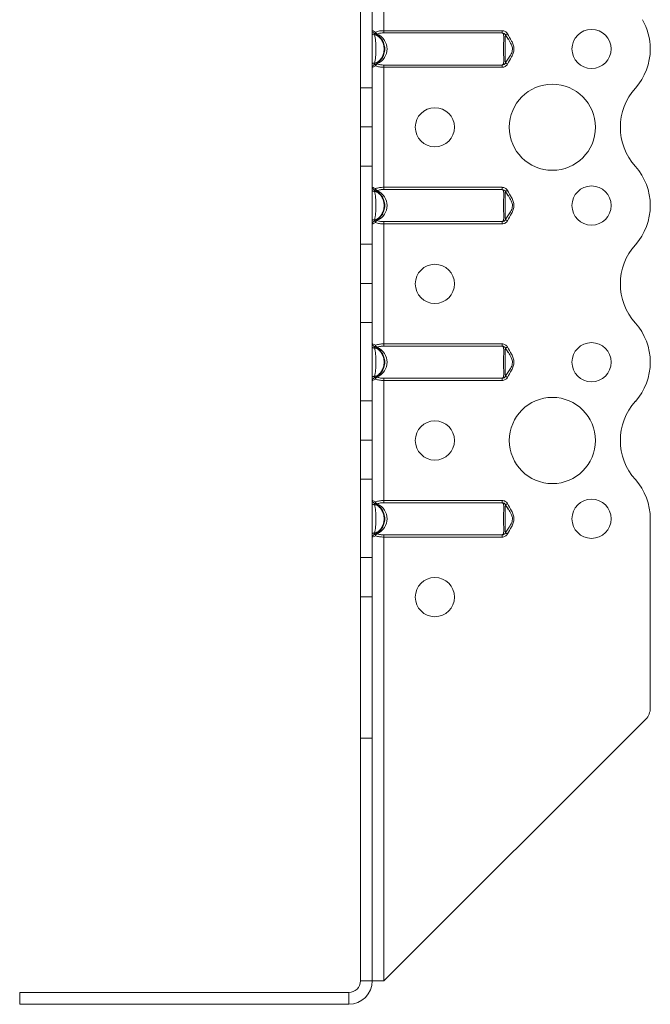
# Model space of a CAD drawing. Header units: millimetres. Extents: x 0 to 210, y 0 to 297.
# Tile 7 of 9: x 57 to 97, y 179 to 242. Entities that reach past the tile are written whole.
import ezdxf

# ---------------------------------------------------------------- set-up
doc = ezdxf.new("R2010")
doc.units = ezdxf.units.MM

msp = doc.modelspace()

# ---------------------------------------------------------------- linework, layer by layer
at = {"color": 7, "linetype": 'Continuous', "lineweight": 15}
for p, q in [((79.8, 241.62), (79.8, 249.204)), ((78.3, 237.979), (78.3, 242.979)), ((79.05, 237.979), (79.05, 242.979)), ((79.8, 241.48), (79.8, 241.62)), ((79.8, 241.62), (87.343, 241.62)), ((87.343, 241.48), (79.8, 241.48)), ((87.343, 241.48), (87.343, 241.62)), ((87.719, 241.076), (87.552, 241.355)), ((87.552, 239.552), (87.649, 239.715)), ((79.8, 239.428), (87.343, 239.428)), ((79.8, 239.288), (79.8, 239.428)), ((79.8, 231.62), (79.8, 239.288)), ((87.343, 239.288), (79.8, 239.288)), ((87.343, 239.288), (87.343, 239.428)), ((78.3, 237.979), (79.05, 237.979)), ((78.3, 235.479), (78.3, 237.979)), ((79.05, 237.979), (79.05, 235.479)), ((79.05, 235.479), (78.3, 235.479)), ((78.3, 235.478), (78.3, 235.479)), ((78.3, 235.478), (79.05, 235.478)), ((78.3, 232.979), (78.3, 235.478)), ((79.05, 235.478), (79.05, 235.479)), ((79.05, 235.478), (79.05, 232.979)), ((79.05, 232.979), (78.3, 232.979)), ((78.3, 227.979), (78.3, 232.979)), ((79.05, 227.979), (79.05, 232.979)), ((79.8, 231.48), (79.8, 231.62)), ((79.8, 231.62), (87.343, 231.62)), ((87.343, 231.48), (79.8, 231.48)), ((87.343, 231.48), (87.343, 231.62)), ((87.719, 231.076), (87.552, 231.355)), ((96.8, 230.455), (96.8, 230.454)), ((87.552, 229.552), (87.649, 229.715)), ((79.8, 229.428), (87.343, 229.428)), ((79.8, 229.288), (79.8, 229.428)), ((79.8, 221.62), (79.8, 229.288)), ((87.343, 229.288), (79.8, 229.288)), ((87.343, 229.288), (87.343, 229.428)), ((78.3, 227.979), (79.05, 227.979)), ((78.3, 225.479), (78.3, 227.979)), ((79.05, 227.979), (79.05, 225.479)), ((79.05, 225.479), (78.3, 225.479)), ((78.3, 225.478), (78.3, 225.479)), ((78.3, 225.478), (79.05, 225.478)), ((78.3, 222.979), (78.3, 225.478)), ((79.05, 225.478), (79.05, 225.479)), ((79.05, 225.478), (79.05, 222.979)), ((79.05, 222.979), (78.3, 222.979)), ((78.3, 217.979), (78.3, 222.979)), ((79.05, 217.979), (79.05, 222.979)), ((79.8, 221.48), (79.8, 221.62)), ((79.8, 221.62), (87.343, 221.62)), ((87.343, 221.48), (79.8, 221.48)), ((87.343, 221.48), (87.343, 221.62)), ((87.719, 221.076), (87.552, 221.355)), ((96.8, 220.454), (96.8, 220.453)), ((79.8, 219.428), (87.343, 219.428)), ((79.8, 219.288), (79.8, 219.428)), ((87.343, 219.288), (87.343, 219.428)), ((87.552, 219.552), (87.649, 219.715)), ((79.8, 211.62), (79.8, 219.288)), ((87.343, 219.288), (79.8, 219.288)), ((78.3, 217.979), (79.05, 217.979)), ((78.3, 215.479), (78.3, 217.979)), ((79.05, 217.979), (79.05, 215.479)), ((79.05, 215.479), (78.3, 215.479)), ((78.3, 215.478), (78.3, 215.479)), ((78.3, 215.478), (79.05, 215.478)), ((78.3, 212.979), (78.3, 215.478)), ((79.05, 215.478), (79.05, 215.479)), ((79.05, 215.478), (79.05, 212.979)), ((79.05, 212.979), (78.3, 212.979)), ((78.3, 207.978), (78.3, 212.979)), ((79.05, 207.978), (79.05, 212.979)), ((79.8, 211.48), (79.8, 211.62)), ((79.8, 211.62), (87.343, 211.62)), ((87.343, 211.48), (79.8, 211.48)), ((87.343, 211.48), (87.343, 211.62)), ((87.719, 211.076), (87.552, 211.355)), ((96.8, 210.455), (96.8, 198.368)), ((79.8, 209.428), (87.343, 209.428)), ((79.8, 209.288), (79.8, 209.428)), ((87.343, 209.288), (87.343, 209.428)), ((87.552, 209.552), (87.649, 209.715)), ((79.8, 180.954), (79.8, 209.288)), ((87.343, 209.288), (79.8, 209.288)), ((78.3, 207.978), (79.05, 207.978)), ((78.3, 205.48), (78.3, 207.978)), ((79.05, 207.978), (79.05, 205.48)), ((79.05, 205.48), (78.3, 205.48)), ((78.3, 196.454), (78.3, 205.48)), ((79.05, 196.454), (79.05, 205.48)), ((79.8, 180.954), (96.507, 197.661)), ((78.3, 196.454), (79.05, 196.454)), ((78.3, 180.954), (78.3, 196.454)), ((79.05, 180.954), (79.05, 196.454)), ((78.3, 180.954), (79.05, 180.954)), ((79.05, 180.954), (79.8, 180.954)), ((56.55, 180.204), (77.55, 180.204)), ((56.55, 180.204), (56.55, 179.454)), ((77.55, 180.204), (77.55, 179.454)), ((56.55, 179.454), (77.55, 179.454))]:
    msp.add_line(p, q, dxfattribs=at)
at = {"color": 7, "linetype": 'Continuous', "lineweight": 15, "flags": 128}
for points in [[(79.203, 241.355), (79.173, 241.356), (79.145, 241.36), (79.118, 241.366), (79.095, 241.375), (79.076, 241.385), (79.061, 241.397), (79.053, 241.41), (79.05, 241.424)], [(87.552, 241.355), (87.554, 241.356), (87.561, 241.36), (87.573, 241.366), (87.59, 241.375), (87.61, 241.385), (87.633, 241.397), (87.659, 241.41), (87.685, 241.424)], [(79.05, 239.484), (79.053, 239.497), (79.061, 239.51), (79.076, 239.522), (79.095, 239.533), (79.118, 239.541), (79.145, 239.547), (79.173, 239.551), (79.203, 239.552)], [(87.685, 239.484), (87.659, 239.497), (87.633, 239.51), (87.61, 239.522), (87.59, 239.533), (87.573, 239.541), (87.561, 239.547), (87.554, 239.551), (87.552, 239.552)], [(79.203, 231.355), (79.173, 231.356), (79.145, 231.36), (79.118, 231.366), (79.095, 231.375), (79.076, 231.385), (79.061, 231.397), (79.053, 231.41), (79.05, 231.424)], [(87.552, 231.355), (87.554, 231.356), (87.561, 231.36), (87.573, 231.366), (87.59, 231.375), (87.61, 231.385), (87.633, 231.397), (87.659, 231.41), (87.685, 231.424)], [(79.05, 229.484), (79.053, 229.497), (79.061, 229.51), (79.076, 229.522), (79.095, 229.533), (79.118, 229.541), (79.145, 229.547), (79.173, 229.551), (79.203, 229.552)], [(87.685, 229.484), (87.659, 229.497), (87.633, 229.51), (87.61, 229.522), (87.59, 229.533), (87.573, 229.541), (87.561, 229.547), (87.554, 229.551), (87.552, 229.552)], [(79.203, 221.355), (79.173, 221.356), (79.145, 221.36), (79.118, 221.366), (79.095, 221.375), (79.076, 221.385), (79.061, 221.397), (79.053, 221.41), (79.05, 221.424)], [(87.552, 221.355), (87.554, 221.356), (87.561, 221.36), (87.573, 221.366), (87.59, 221.375), (87.61, 221.385), (87.633, 221.397), (87.659, 221.41), (87.685, 221.424)], [(79.05, 219.484), (79.053, 219.497), (79.061, 219.51), (79.076, 219.522), (79.095, 219.533), (79.118, 219.541), (79.145, 219.547), (79.173, 219.551), (79.203, 219.552)], [(87.685, 219.484), (87.659, 219.497), (87.633, 219.51), (87.61, 219.522), (87.59, 219.533), (87.573, 219.541), (87.561, 219.547), (87.554, 219.551), (87.552, 219.552)], [(79.203, 211.355), (79.173, 211.356), (79.145, 211.36), (79.118, 211.366), (79.095, 211.375), (79.076, 211.385), (79.061, 211.397), (79.053, 211.41), (79.05, 211.424)], [(87.552, 211.355), (87.554, 211.356), (87.561, 211.36), (87.573, 211.366), (87.59, 211.375), (87.61, 211.385), (87.633, 211.397), (87.659, 211.41), (87.685, 211.424)], [(79.05, 209.484), (79.053, 209.497), (79.061, 209.51), (79.076, 209.522), (79.095, 209.533), (79.118, 209.541), (79.145, 209.547), (79.173, 209.551), (79.203, 209.552)], [(87.685, 209.484), (87.659, 209.497), (87.633, 209.51), (87.61, 209.522), (87.59, 209.533), (87.573, 209.541), (87.561, 209.547), (87.554, 209.551), (87.552, 209.552)]]:
    msp.add_lwpolyline(points, dxfattribs=at)
at = {"color": 7, "linetype": 'Continuous', "lineweight": 15}
for centre, radius in [((93.05, 240.454), 1.25), ((90.55, 235.454), 2.75), ((83.05, 235.454), 1.25), ((93.05, 230.454), 1.25), ((83.05, 225.454), 1.25), ((93.05, 220.454), 1.25), ((90.55, 215.454), 2.75), ((83.05, 215.454), 1.25), ((93.05, 210.454), 1.25), ((83.05, 205.454), 1.25)]:
    msp.add_circle(centre, radius, dxfattribs=at)
for centre, radius, start, end in [((93.05, 240.451), 3.75, 0.04091, 29.92644), ((79.2, 241.62), 0.15, 180, 248.8998), ((79.37, 241.491), 0.11, 156.18594, 230.64876), ((79.468, 241.59), 0.206, 195.17264, 243.31074), ((79.338, 241.48), 0.0829, 243.08168, 296.91832), ((93.05, 240.454), 3.75, 318.18774, 0), ((79.2, 239.288), 0.15, 111.1002, 180), ((79.37, 239.416), 0.11, 129.35051, 203.81405), ((79.468, 239.318), 0.206, 116.68867, 164.82634), ((79.338, 239.428), 0.0829, 63.06876, 116.93124), ((98.64, 235.454), 3.75, 138.18774, 221.81956), ((93.052, 230.455), 3.748, 0, 41.81956), ((79.2, 231.62), 0.15, 180, 248.8998), ((79.37, 231.491), 0.11, 156.18595, 230.64949), ((79.468, 231.59), 0.206, 195.17366, 243.31133), ((79.338, 231.48), 0.0829, 243.06876, 296.93124), ((93.05, 230.454), 3.75, 318.18774, 0), ((79.37, 229.416), 0.11, 129.35124, 203.81406), ((79.468, 229.318), 0.206, 116.68926, 164.82736), ((79.338, 229.428), 0.0829, 63.07811, 116.92189), ((79.2, 229.288), 0.15, 111.1002, 180), ((98.64, 225.454), 3.75, 138.18774, 221.81226), ((93.05, 220.454), 3.75, 0, 41.81226), ((79.2, 221.62), 0.15, 180, 248.8998), ((79.37, 221.491), 0.11, 156.18595, 230.64949), ((79.468, 221.59), 0.206, 195.17366, 243.31133), ((79.338, 221.48), 0.0829, 243.07811, 296.92189), ((93.052, 220.453), 3.748, 318.18044, 0), ((79.2, 219.288), 0.15, 111.1002, 180), ((79.37, 219.416), 0.11, 129.35051, 203.81405), ((79.468, 219.318), 0.206, 116.68867, 164.82634), ((79.338, 219.428), 0.0829, 63.06876, 116.93124), ((98.64, 215.454), 3.75, 138.18044, 221.81956), ((93.052, 210.455), 3.748, 0, 41.81956), ((79.2, 211.62), 0.15, 180, 248.8998), ((79.37, 211.491), 0.11, 156.18595, 230.64949), ((79.468, 211.59), 0.206, 195.17366, 243.31133), ((79.338, 211.48), 0.0829, 243.06876, 296.93124), ((79.2, 209.288), 0.15, 111.1002, 180), ((79.37, 209.416), 0.11, 129.35051, 203.81405), ((79.468, 209.318), 0.206, 116.68867, 164.82634), ((79.338, 209.428), 0.0829, 63.07344, 116.92656), ((95.8, 198.368), 1, 315, 360), ((77.55, 180.954), 1.5, 270, 360), ((77.55, 180.954), 0.75, 270, 360)]:
    msp.add_arc(centre, radius, start, end, dxfattribs=at)
for centre in [(78.75, 240.454), (78.75, 230.454), (78.75, 220.454), (78.75, 210.454)]:
    msp.add_ellipse(centre, major_axis=(1.25, 0), ratio=0.88, start_param=5.236668, end_param=7.329703, dxfattribs=at)
for points, knots in [([(79.05, 241.62), (79.05, 241.62), (79.055, 241.618), (79.074, 241.612), (79.089, 241.607), (79.146, 241.588), (79.202, 241.567), (79.269, 241.536)], [0, 0, 0, 0, 0.25, 0.25, 0.5, 0.5, 1, 1, 1, 1]), ([(79.203, 241.355), (79.195, 241.393), (79.19, 241.423), (79.171, 241.463), (79.157, 241.475), (79.146, 241.48)], [0, 0, 0, 0, 0.5, 0.5, 1, 1, 1, 1]), ([(79.146, 241.48), (79.168, 241.471), (79.19, 241.462), (79.235, 241.441), (79.258, 241.43), (79.33, 241.39), (79.378, 241.358), (79.511, 241.256), (79.588, 241.175), (79.717, 240.99), (79.765, 240.89), (79.833, 240.676), (79.85, 240.565), (79.849, 240.397), (79.845, 240.34), (79.828, 240.23), (79.815, 240.176), (79.765, 240.017), (79.715, 239.915), (79.619, 239.777), (79.583, 239.733), (79.505, 239.653), (79.464, 239.615), (79.375, 239.547), (79.328, 239.516), (79.255, 239.477), (79.233, 239.465), (79.189, 239.445), (79.168, 239.436), (79.146, 239.428)], [0, 0, 0, 0, 0.03125, 0.03125, 0.0625, 0.0625, 0.125, 0.125, 0.25, 0.25, 0.375, 0.375, 0.5, 0.5, 0.5625, 0.5625, 0.625, 0.625, 0.75, 0.75, 0.8125, 0.8125, 0.875, 0.875, 0.9375, 0.9375, 0.96875, 0.96875, 1, 1, 1, 1]), ([(79.269, 241.536), (79.337, 241.567), (79.419, 241.588), (79.555, 241.607), (79.603, 241.612), (79.7, 241.618), (79.749, 241.62), (79.8, 241.62)], [0, 0, 0, 0, 0.5, 0.5, 0.75, 0.75, 1, 1, 1, 1]), ([(79.8, 241.48), (79.721, 241.48), (79.643, 241.475), (79.498, 241.452), (79.431, 241.434), (79.375, 241.406)], [0, 0, 0, 0, 0.5, 0.5, 1, 1, 1, 1]), ([(87.685, 241.424), (87.653, 241.486), (87.602, 241.536), (87.482, 241.602), (87.412, 241.62), (87.343, 241.62)], [0, 0, 0, 0, 0.5, 0.5, 1, 1, 1, 1]), ([(87.343, 239.428), (87.357, 239.436), (87.373, 239.446), (87.401, 239.466), (87.413, 239.478), (87.431, 239.518), (87.435, 239.549), (87.444, 239.651), (87.444, 239.733), (87.442, 239.916), (87.44, 240.018), (87.436, 240.232), (87.435, 240.343), (87.435, 240.568), (87.436, 240.678), (87.44, 240.892), (87.442, 240.992), (87.443, 241.13), (87.443, 241.173), (87.442, 241.254), (87.441, 241.291), (87.435, 241.359), (87.431, 241.39), (87.413, 241.43), (87.401, 241.441), (87.373, 241.462), (87.357, 241.471), (87.343, 241.48)], [0, 0, 0, 0, 0.03125, 0.03125, 0.0625, 0.0625, 0.125, 0.125, 0.25, 0.25, 0.375, 0.375, 0.5, 0.5, 0.625, 0.625, 0.75, 0.75, 0.8125, 0.8125, 0.875, 0.875, 0.9375, 0.9375, 0.96875, 0.96875, 1, 1, 1, 1]), ([(87.343, 241.48), (87.384, 241.475), (87.424, 241.463), (87.499, 241.424), (87.532, 241.394), (87.552, 241.355)], [0, 0, 0, 0, 0.5, 0.5, 1, 1, 1, 1]), ([(87.685, 241.424), (87.766, 241.266), (87.862, 241.116), (87.984, 240.881), (88.021, 240.8), (88.076, 240.631), (88.092, 240.544), (88.092, 240.366), (88.076, 240.276), (88.021, 240.108), (87.984, 240.027), (87.862, 239.791), (87.766, 239.641), (87.685, 239.484)], [0, 0, 0, 0, 0.25, 0.25, 0.375, 0.375, 0.5, 0.5, 0.625, 0.625, 0.75, 0.75, 1, 1, 1, 1]), ([(79.203, 239.552), (79.253, 239.55), (79.301, 239.568), (79.388, 239.612), (79.428, 239.641), (79.541, 239.736), (79.604, 239.813), (79.705, 239.979), (79.744, 240.071), (79.794, 240.259), (79.807, 240.356), (79.807, 240.552), (79.794, 240.648), (79.743, 240.838), (79.705, 240.928), (79.604, 241.095), (79.541, 241.171), (79.428, 241.267), (79.388, 241.295), (79.3, 241.34), (79.253, 241.357), (79.203, 241.355)], [0, 0, 0, 0, 0.0625, 0.0625, 0.125, 0.125, 0.25, 0.25, 0.375, 0.375, 0.5, 0.5, 0.625, 0.625, 0.75, 0.75, 0.875, 0.875, 0.9375, 0.9375, 1, 1, 1, 1]), ([(79.203, 241.355), (79.22, 241.282), (79.232, 241.211), (79.252, 241.069), (79.26, 240.998), (79.273, 240.853), (79.279, 240.779), (79.287, 240.623), (79.29, 240.54), (79.29, 240.37), (79.287, 240.286), (79.279, 240.129), (79.273, 240.055), (79.26, 239.91), (79.252, 239.839), (79.232, 239.697), (79.22, 239.626), (79.203, 239.552)], [0, 0, 0, 0, 0.125, 0.125, 0.25, 0.25, 0.375, 0.375, 0.5, 0.5, 0.625, 0.625, 0.75, 0.75, 0.875, 0.875, 1, 1, 1, 1]), ([(87.994, 240.461), (87.995, 240.484), (87.999, 240.585), (87.861, 240.911), (87.676, 241.171), (87.535, 241.367)], [0, 0, 0, 0, 0.065782, 0.291484, 1, 1, 1, 1]), ([(87.552, 241.355), (87.552, 241.357), (87.549, 241.34), (87.545, 241.295), (87.544, 241.267), (87.542, 241.172), (87.541, 241.095), (87.54, 240.929), (87.54, 240.838), (87.54, 240.649), (87.54, 240.553), (87.54, 240.356), (87.54, 240.26), (87.54, 240.07), (87.54, 239.978), (87.541, 239.812), (87.542, 239.735), (87.544, 239.64), (87.545, 239.612), (87.549, 239.567), (87.552, 239.55), (87.552, 239.552)], [0, 0, 0, 0, 0.0625, 0.0625, 0.125, 0.125, 0.25, 0.25, 0.375, 0.375, 0.5, 0.5, 0.625, 0.625, 0.75, 0.75, 0.875, 0.875, 0.9375, 0.9375, 1, 1, 1, 1]), ([(87.535, 239.54), (87.652, 239.708), (87.831, 239.964), (87.999, 240.286), (87.995, 240.429), (87.994, 240.461)], [0, 0, 0, 0, 0.59484, 0.908003, 1, 1, 1, 1]), ([(79.146, 239.428), (79.157, 239.432), (79.171, 239.445), (79.19, 239.484), (79.195, 239.514), (79.203, 239.552)], [0, 0, 0, 0, 0.5, 0.5, 1, 1, 1, 1]), ([(87.552, 239.552), (87.532, 239.514), (87.499, 239.484), (87.424, 239.444), (87.384, 239.432), (87.343, 239.428)], [0, 0, 0, 0, 0.5, 0.5, 1, 1, 1, 1]), ([(79.269, 239.372), (79.202, 239.34), (79.146, 239.32), (79.089, 239.3), (79.074, 239.295), (79.055, 239.289), (79.05, 239.288), (79.05, 239.288)], [0, 0, 0, 0, 0.5, 0.5, 0.75, 0.75, 1, 1, 1, 1]), ([(79.8, 239.288), (79.749, 239.288), (79.7, 239.289), (79.603, 239.295), (79.555, 239.3), (79.419, 239.32), (79.337, 239.34), (79.269, 239.372)], [0, 0, 0, 0, 0.25, 0.25, 0.5, 0.5, 1, 1, 1, 1]), ([(79.375, 239.502), (79.431, 239.473), (79.498, 239.455), (79.643, 239.432), (79.721, 239.428), (79.8, 239.428)], [0, 0, 0, 0, 0.5, 0.5, 1, 1, 1, 1]), ([(87.343, 239.288), (87.412, 239.288), (87.481, 239.305), (87.602, 239.371), (87.653, 239.422), (87.685, 239.484)], [0, 0, 0, 0, 0.5, 0.5, 1, 1, 1, 1]), ([(79.05, 231.62), (79.05, 231.62), (79.055, 231.618), (79.074, 231.612), (79.089, 231.607), (79.146, 231.588), (79.202, 231.567), (79.269, 231.536)], [0, 0, 0, 0, 0.25, 0.25, 0.5, 0.5, 1, 1, 1, 1]), ([(79.203, 231.355), (79.195, 231.393), (79.19, 231.423), (79.171, 231.463), (79.157, 231.475), (79.146, 231.48)], [0, 0, 0, 0, 0.5, 0.5, 1, 1, 1, 1]), ([(79.146, 231.48), (79.168, 231.471), (79.19, 231.462), (79.235, 231.441), (79.258, 231.43), (79.33, 231.39), (79.378, 231.358), (79.511, 231.256), (79.588, 231.175), (79.717, 230.99), (79.765, 230.89), (79.833, 230.676), (79.85, 230.565), (79.849, 230.397), (79.845, 230.34), (79.828, 230.23), (79.815, 230.176), (79.765, 230.017), (79.715, 229.915), (79.619, 229.777), (79.583, 229.733), (79.505, 229.653), (79.464, 229.615), (79.375, 229.547), (79.328, 229.516), (79.255, 229.477), (79.233, 229.465), (79.189, 229.445), (79.168, 229.436), (79.146, 229.428)], [0, 0, 0, 0, 0.03125, 0.03125, 0.0625, 0.0625, 0.125, 0.125, 0.25, 0.25, 0.375, 0.375, 0.5, 0.5, 0.5625, 0.5625, 0.625, 0.625, 0.75, 0.75, 0.8125, 0.8125, 0.875, 0.875, 0.9375, 0.9375, 0.96875, 0.96875, 1, 1, 1, 1]), ([(79.203, 229.552), (79.253, 229.55), (79.301, 229.568), (79.388, 229.612), (79.428, 229.641), (79.541, 229.736), (79.604, 229.813), (79.705, 229.979), (79.744, 230.071), (79.794, 230.259), (79.807, 230.356), (79.807, 230.552), (79.794, 230.648), (79.743, 230.838), (79.705, 230.928), (79.604, 231.095), (79.541, 231.171), (79.428, 231.267), (79.388, 231.295), (79.3, 231.34), (79.253, 231.357), (79.203, 231.355)], [0, 0, 0, 0, 0.0625, 0.0625, 0.125, 0.125, 0.25, 0.25, 0.375, 0.375, 0.5, 0.5, 0.625, 0.625, 0.75, 0.75, 0.875, 0.875, 0.9375, 0.9375, 1, 1, 1, 1]), ([(79.269, 231.536), (79.337, 231.567), (79.419, 231.588), (79.555, 231.607), (79.603, 231.612), (79.7, 231.618), (79.749, 231.62), (79.8, 231.62)], [0, 0, 0, 0, 0.5, 0.5, 0.75, 0.75, 1, 1, 1, 1]), ([(79.8, 231.48), (79.721, 231.48), (79.643, 231.475), (79.498, 231.452), (79.431, 231.434), (79.375, 231.406)], [0, 0, 0, 0, 0.5, 0.5, 1, 1, 1, 1]), ([(87.685, 231.424), (87.653, 231.486), (87.602, 231.536), (87.482, 231.602), (87.412, 231.62), (87.343, 231.62)], [0, 0, 0, 0, 0.5, 0.5, 1, 1, 1, 1]), ([(87.343, 229.428), (87.357, 229.436), (87.373, 229.446), (87.401, 229.466), (87.413, 229.478), (87.431, 229.518), (87.435, 229.549), (87.444, 229.651), (87.444, 229.733), (87.442, 229.916), (87.44, 230.018), (87.436, 230.232), (87.435, 230.343), (87.435, 230.568), (87.436, 230.678), (87.44, 230.892), (87.442, 230.992), (87.443, 231.13), (87.443, 231.173), (87.442, 231.254), (87.441, 231.291), (87.435, 231.359), (87.431, 231.39), (87.413, 231.43), (87.401, 231.441), (87.373, 231.462), (87.357, 231.471), (87.343, 231.48)], [0, 0, 0, 0, 0.03125, 0.03125, 0.0625, 0.0625, 0.125, 0.125, 0.25, 0.25, 0.375, 0.375, 0.5, 0.5, 0.625, 0.625, 0.75, 0.75, 0.8125, 0.8125, 0.875, 0.875, 0.9375, 0.9375, 0.96875, 0.96875, 1, 1, 1, 1]), ([(87.343, 231.48), (87.384, 231.475), (87.424, 231.463), (87.499, 231.424), (87.532, 231.394), (87.552, 231.355)], [0, 0, 0, 0, 0.5, 0.5, 1, 1, 1, 1]), ([(87.994, 230.461), (87.995, 230.484), (87.999, 230.585), (87.861, 230.911), (87.676, 231.171), (87.535, 231.367)], [0, 0, 0, 0, 0.065789, 0.29149, 1, 1, 1, 1]), ([(87.552, 231.355), (87.552, 231.357), (87.549, 231.34), (87.545, 231.295), (87.544, 231.267), (87.542, 231.172), (87.541, 231.095), (87.54, 230.929), (87.54, 230.838), (87.54, 230.649), (87.54, 230.553), (87.54, 230.356), (87.54, 230.26), (87.54, 230.07), (87.54, 229.978), (87.541, 229.812), (87.542, 229.735), (87.544, 229.64), (87.545, 229.612), (87.549, 229.567), (87.552, 229.55), (87.552, 229.552)], [0, 0, 0, 0, 0.0625, 0.0625, 0.125, 0.125, 0.25, 0.25, 0.375, 0.375, 0.5, 0.5, 0.625, 0.625, 0.75, 0.75, 0.875, 0.875, 0.9375, 0.9375, 1, 1, 1, 1]), ([(87.685, 231.424), (87.766, 231.266), (87.862, 231.116), (87.984, 230.881), (88.021, 230.8), (88.076, 230.631), (88.092, 230.544), (88.092, 230.366), (88.076, 230.276), (88.021, 230.108), (87.984, 230.027), (87.862, 229.791), (87.766, 229.641), (87.685, 229.484)], [0, 0, 0, 0, 0.25, 0.25, 0.375, 0.375, 0.5, 0.5, 0.625, 0.625, 0.75, 0.75, 1, 1, 1, 1]), ([(79.203, 231.355), (79.22, 231.282), (79.232, 231.211), (79.252, 231.069), (79.26, 230.998), (79.273, 230.853), (79.279, 230.779), (79.287, 230.623), (79.29, 230.54), (79.29, 230.37), (79.287, 230.286), (79.279, 230.129), (79.273, 230.055), (79.26, 229.91), (79.252, 229.839), (79.232, 229.697), (79.22, 229.626), (79.203, 229.552)], [0, 0, 0, 0, 0.125, 0.125, 0.25, 0.25, 0.375, 0.375, 0.5, 0.5, 0.625, 0.625, 0.75, 0.75, 0.875, 0.875, 1, 1, 1, 1]), ([(87.535, 229.54), (87.652, 229.708), (87.831, 229.964), (87.999, 230.286), (87.995, 230.429), (87.994, 230.461)], [0, 0, 0, 0, 0.594842, 0.90801, 1, 1, 1, 1]), ([(79.146, 229.428), (79.157, 229.432), (79.171, 229.445), (79.19, 229.484), (79.195, 229.514), (79.203, 229.552)], [0, 0, 0, 0, 0.5, 0.5, 1, 1, 1, 1]), ([(79.375, 229.502), (79.431, 229.473), (79.498, 229.455), (79.643, 229.432), (79.721, 229.428), (79.8, 229.428)], [0, 0, 0, 0, 0.5, 0.5, 1, 1, 1, 1]), ([(87.552, 229.552), (87.532, 229.514), (87.499, 229.484), (87.424, 229.444), (87.384, 229.432), (87.343, 229.428)], [0, 0, 0, 0, 0.5, 0.5, 1, 1, 1, 1]), ([(87.343, 229.288), (87.412, 229.288), (87.481, 229.305), (87.602, 229.371), (87.653, 229.422), (87.685, 229.484)], [0, 0, 0, 0, 0.5, 0.5, 1, 1, 1, 1]), ([(79.269, 229.372), (79.202, 229.34), (79.146, 229.32), (79.089, 229.3), (79.074, 229.295), (79.055, 229.289), (79.05, 229.288), (79.05, 229.288)], [0, 0, 0, 0, 0.5, 0.5, 0.75, 0.75, 1, 1, 1, 1]), ([(79.8, 229.288), (79.749, 229.288), (79.7, 229.289), (79.603, 229.295), (79.555, 229.3), (79.419, 229.32), (79.337, 229.34), (79.269, 229.372)], [0, 0, 0, 0, 0.25, 0.25, 0.5, 0.5, 1, 1, 1, 1]), ([(79.05, 221.62), (79.05, 221.62), (79.055, 221.618), (79.074, 221.612), (79.089, 221.607), (79.146, 221.588), (79.202, 221.567), (79.269, 221.536)], [0, 0, 0, 0, 0.25, 0.25, 0.5, 0.5, 1, 1, 1, 1]), ([(79.203, 221.355), (79.195, 221.393), (79.19, 221.423), (79.171, 221.463), (79.157, 221.475), (79.146, 221.48)], [0, 0, 0, 0, 0.5, 0.5, 1, 1, 1, 1]), ([(79.146, 221.48), (79.168, 221.471), (79.19, 221.462), (79.235, 221.441), (79.258, 221.43), (79.33, 221.39), (79.378, 221.358), (79.511, 221.256), (79.588, 221.175), (79.717, 220.99), (79.765, 220.89), (79.833, 220.676), (79.85, 220.565), (79.849, 220.397), (79.845, 220.34), (79.828, 220.23), (79.815, 220.176), (79.765, 220.017), (79.715, 219.915), (79.619, 219.777), (79.583, 219.733), (79.505, 219.653), (79.464, 219.615), (79.375, 219.547), (79.328, 219.516), (79.255, 219.477), (79.233, 219.465), (79.189, 219.445), (79.168, 219.436), (79.146, 219.428)], [0, 0, 0, 0, 0.03125, 0.03125, 0.0625, 0.0625, 0.125, 0.125, 0.25, 0.25, 0.375, 0.375, 0.5, 0.5, 0.5625, 0.5625, 0.625, 0.625, 0.75, 0.75, 0.8125, 0.8125, 0.875, 0.875, 0.9375, 0.9375, 0.96875, 0.96875, 1, 1, 1, 1]), ([(79.203, 219.552), (79.253, 219.55), (79.301, 219.568), (79.388, 219.612), (79.428, 219.641), (79.541, 219.736), (79.604, 219.813), (79.705, 219.979), (79.744, 220.071), (79.794, 220.259), (79.807, 220.356), (79.807, 220.552), (79.794, 220.648), (79.743, 220.838), (79.705, 220.928), (79.604, 221.095), (79.541, 221.171), (79.428, 221.267), (79.388, 221.295), (79.3, 221.34), (79.253, 221.357), (79.203, 221.355)], [0, 0, 0, 0, 0.0625, 0.0625, 0.125, 0.125, 0.25, 0.25, 0.375, 0.375, 0.5, 0.5, 0.625, 0.625, 0.75, 0.75, 0.875, 0.875, 0.9375, 0.9375, 1, 1, 1, 1]), ([(79.203, 221.355), (79.22, 221.282), (79.232, 221.211), (79.252, 221.069), (79.26, 220.998), (79.273, 220.853), (79.279, 220.779), (79.287, 220.623), (79.29, 220.54), (79.29, 220.37), (79.287, 220.286), (79.279, 220.129), (79.273, 220.055), (79.26, 219.91), (79.252, 219.839), (79.232, 219.697), (79.22, 219.626), (79.203, 219.552)], [0, 0, 0, 0, 0.125, 0.125, 0.25, 0.25, 0.375, 0.375, 0.5, 0.5, 0.625, 0.625, 0.75, 0.75, 0.875, 0.875, 1, 1, 1, 1]), ([(79.269, 221.536), (79.337, 221.567), (79.419, 221.588), (79.555, 221.607), (79.603, 221.612), (79.7, 221.618), (79.749, 221.62), (79.8, 221.62)], [0, 0, 0, 0, 0.5, 0.5, 0.75, 0.75, 1, 1, 1, 1]), ([(79.8, 221.48), (79.721, 221.48), (79.643, 221.475), (79.498, 221.452), (79.431, 221.434), (79.375, 221.406)], [0, 0, 0, 0, 0.5, 0.5, 1, 1, 1, 1]), ([(87.685, 221.424), (87.653, 221.486), (87.602, 221.536), (87.482, 221.602), (87.412, 221.62), (87.343, 221.62)], [0, 0, 0, 0, 0.5, 0.5, 1, 1, 1, 1]), ([(87.343, 219.428), (87.357, 219.436), (87.373, 219.446), (87.401, 219.466), (87.413, 219.478), (87.431, 219.518), (87.435, 219.549), (87.444, 219.651), (87.444, 219.733), (87.442, 219.916), (87.44, 220.018), (87.436, 220.232), (87.435, 220.343), (87.435, 220.568), (87.436, 220.678), (87.44, 220.892), (87.442, 220.992), (87.443, 221.13), (87.443, 221.173), (87.442, 221.254), (87.441, 221.291), (87.435, 221.359), (87.431, 221.39), (87.413, 221.43), (87.401, 221.441), (87.373, 221.462), (87.357, 221.471), (87.343, 221.48)], [0, 0, 0, 0, 0.03125, 0.03125, 0.0625, 0.0625, 0.125, 0.125, 0.25, 0.25, 0.375, 0.375, 0.5, 0.5, 0.625, 0.625, 0.75, 0.75, 0.8125, 0.8125, 0.875, 0.875, 0.9375, 0.9375, 0.96875, 0.96875, 1, 1, 1, 1]), ([(87.343, 221.48), (87.384, 221.475), (87.424, 221.463), (87.499, 221.424), (87.532, 221.394), (87.552, 221.355)], [0, 0, 0, 0, 0.5, 0.5, 1, 1, 1, 1]), ([(87.994, 220.461), (87.995, 220.484), (87.999, 220.585), (87.861, 220.911), (87.676, 221.171), (87.535, 221.367)], [0, 0, 0, 0, 0.065735, 0.291449, 1, 1, 1, 1]), ([(87.552, 221.355), (87.552, 221.357), (87.549, 221.34), (87.545, 221.295), (87.544, 221.267), (87.542, 221.172), (87.541, 221.095), (87.54, 220.929), (87.54, 220.838), (87.54, 220.649), (87.54, 220.553), (87.54, 220.356), (87.54, 220.26), (87.54, 220.07), (87.54, 219.978), (87.541, 219.812), (87.542, 219.735), (87.544, 219.64), (87.545, 219.612), (87.549, 219.567), (87.552, 219.55), (87.552, 219.552)], [0, 0, 0, 0, 0.0625, 0.0625, 0.125, 0.125, 0.25, 0.25, 0.375, 0.375, 0.5, 0.5, 0.625, 0.625, 0.75, 0.75, 0.875, 0.875, 0.9375, 0.9375, 1, 1, 1, 1]), ([(87.685, 221.424), (87.766, 221.266), (87.862, 221.116), (87.984, 220.881), (88.021, 220.8), (88.076, 220.631), (88.092, 220.544), (88.092, 220.366), (88.076, 220.276), (88.021, 220.108), (87.984, 220.027), (87.862, 219.791), (87.766, 219.641), (87.685, 219.484)], [0, 0, 0, 0, 0.25, 0.25, 0.375, 0.375, 0.5, 0.5, 0.625, 0.625, 0.75, 0.75, 1, 1, 1, 1]), ([(87.535, 219.54), (87.652, 219.708), (87.831, 219.964), (87.999, 220.286), (87.995, 220.429), (87.994, 220.461)], [0, 0, 0, 0, 0.594811, 0.907958, 1, 1, 1, 1]), ([(79.146, 219.428), (79.157, 219.432), (79.171, 219.445), (79.19, 219.484), (79.195, 219.514), (79.203, 219.552)], [0, 0, 0, 0, 0.5, 0.5, 1, 1, 1, 1]), ([(79.375, 219.502), (79.431, 219.473), (79.498, 219.455), (79.643, 219.432), (79.721, 219.428), (79.8, 219.428)], [0, 0, 0, 0, 0.5, 0.5, 1, 1, 1, 1]), ([(87.552, 219.552), (87.532, 219.514), (87.499, 219.484), (87.424, 219.444), (87.384, 219.432), (87.343, 219.428)], [0, 0, 0, 0, 0.5, 0.5, 1, 1, 1, 1]), ([(87.343, 219.288), (87.412, 219.288), (87.481, 219.305), (87.602, 219.371), (87.653, 219.422), (87.685, 219.484)], [0, 0, 0, 0, 0.5, 0.5, 1, 1, 1, 1]), ([(79.269, 219.372), (79.202, 219.34), (79.146, 219.32), (79.089, 219.3), (79.074, 219.295), (79.055, 219.289), (79.05, 219.288), (79.05, 219.288)], [0, 0, 0, 0, 0.5, 0.5, 0.75, 0.75, 1, 1, 1, 1]), ([(79.8, 219.288), (79.749, 219.288), (79.7, 219.289), (79.603, 219.295), (79.555, 219.3), (79.419, 219.32), (79.337, 219.34), (79.269, 219.372)], [0, 0, 0, 0, 0.25, 0.25, 0.5, 0.5, 1, 1, 1, 1]), ([(79.05, 211.62), (79.05, 211.62), (79.055, 211.618), (79.074, 211.612), (79.089, 211.607), (79.146, 211.588), (79.202, 211.567), (79.269, 211.536)], [0, 0, 0, 0, 0.25, 0.25, 0.5, 0.5, 1, 1, 1, 1]), ([(79.203, 211.355), (79.195, 211.393), (79.19, 211.423), (79.171, 211.463), (79.157, 211.475), (79.146, 211.48)], [0, 0, 0, 0, 0.5, 0.5, 1, 1, 1, 1]), ([(79.146, 211.48), (79.168, 211.471), (79.19, 211.462), (79.235, 211.441), (79.258, 211.43), (79.33, 211.39), (79.378, 211.358), (79.511, 211.256), (79.588, 211.175), (79.717, 210.99), (79.765, 210.89), (79.833, 210.676), (79.85, 210.565), (79.849, 210.397), (79.845, 210.34), (79.828, 210.23), (79.815, 210.176), (79.765, 210.017), (79.715, 209.915), (79.619, 209.777), (79.583, 209.733), (79.505, 209.653), (79.464, 209.615), (79.375, 209.547), (79.328, 209.516), (79.255, 209.477), (79.233, 209.465), (79.189, 209.445), (79.168, 209.436), (79.146, 209.428)], [0, 0, 0, 0, 0.03125, 0.03125, 0.0625, 0.0625, 0.125, 0.125, 0.25, 0.25, 0.375, 0.375, 0.5, 0.5, 0.5625, 0.5625, 0.625, 0.625, 0.75, 0.75, 0.8125, 0.8125, 0.875, 0.875, 0.9375, 0.9375, 0.96875, 0.96875, 1, 1, 1, 1]), ([(79.203, 209.552), (79.253, 209.55), (79.301, 209.568), (79.388, 209.612), (79.428, 209.641), (79.541, 209.736), (79.604, 209.813), (79.705, 209.979), (79.744, 210.071), (79.794, 210.259), (79.807, 210.356), (79.807, 210.552), (79.794, 210.648), (79.743, 210.838), (79.705, 210.928), (79.604, 211.095), (79.541, 211.171), (79.428, 211.267), (79.388, 211.295), (79.3, 211.34), (79.253, 211.357), (79.203, 211.355)], [0, 0, 0, 0, 0.0625, 0.0625, 0.125, 0.125, 0.25, 0.25, 0.375, 0.375, 0.5, 0.5, 0.625, 0.625, 0.75, 0.75, 0.875, 0.875, 0.9375, 0.9375, 1, 1, 1, 1]), ([(79.203, 211.355), (79.22, 211.282), (79.232, 211.211), (79.252, 211.069), (79.26, 210.998), (79.273, 210.853), (79.279, 210.779), (79.287, 210.623), (79.29, 210.54), (79.29, 210.37), (79.287, 210.286), (79.279, 210.129), (79.273, 210.055), (79.26, 209.91), (79.252, 209.839), (79.232, 209.697), (79.22, 209.626), (79.203, 209.552)], [0, 0, 0, 0, 0.125, 0.125, 0.25, 0.25, 0.375, 0.375, 0.5, 0.5, 0.625, 0.625, 0.75, 0.75, 0.875, 0.875, 1, 1, 1, 1]), ([(79.269, 211.536), (79.337, 211.567), (79.419, 211.588), (79.555, 211.607), (79.603, 211.612), (79.7, 211.618), (79.749, 211.62), (79.8, 211.62)], [0, 0, 0, 0, 0.5, 0.5, 0.75, 0.75, 1, 1, 1, 1]), ([(79.8, 211.48), (79.721, 211.48), (79.643, 211.475), (79.498, 211.452), (79.431, 211.434), (79.375, 211.406)], [0, 0, 0, 0, 0.5, 0.5, 1, 1, 1, 1]), ([(87.685, 211.424), (87.653, 211.486), (87.602, 211.536), (87.482, 211.602), (87.412, 211.62), (87.343, 211.62)], [0, 0, 0, 0, 0.5, 0.5, 1, 1, 1, 1]), ([(87.343, 209.428), (87.357, 209.436), (87.373, 209.446), (87.401, 209.466), (87.413, 209.478), (87.431, 209.518), (87.435, 209.549), (87.444, 209.651), (87.444, 209.733), (87.442, 209.916), (87.44, 210.018), (87.436, 210.232), (87.435, 210.343), (87.435, 210.568), (87.436, 210.678), (87.44, 210.892), (87.442, 210.992), (87.443, 211.13), (87.443, 211.173), (87.442, 211.254), (87.441, 211.291), (87.435, 211.359), (87.431, 211.39), (87.413, 211.43), (87.401, 211.441), (87.373, 211.462), (87.357, 211.471), (87.343, 211.48)], [0, 0, 0, 0, 0.03125, 0.03125, 0.0625, 0.0625, 0.125, 0.125, 0.25, 0.25, 0.375, 0.375, 0.5, 0.5, 0.625, 0.625, 0.75, 0.75, 0.8125, 0.8125, 0.875, 0.875, 0.9375, 0.9375, 0.96875, 0.96875, 1, 1, 1, 1]), ([(87.343, 211.48), (87.384, 211.475), (87.424, 211.463), (87.499, 211.424), (87.532, 211.394), (87.552, 211.355)], [0, 0, 0, 0, 0.5, 0.5, 1, 1, 1, 1]), ([(87.994, 210.461), (87.995, 210.484), (87.999, 210.585), (87.861, 210.911), (87.676, 211.171), (87.535, 211.367)], [0, 0, 0, 0, 0.065804, 0.291498, 1, 1, 1, 1]), ([(87.552, 211.355), (87.552, 211.357), (87.549, 211.34), (87.545, 211.295), (87.544, 211.267), (87.542, 211.172), (87.541, 211.095), (87.54, 210.929), (87.54, 210.838), (87.54, 210.649), (87.54, 210.553), (87.54, 210.356), (87.54, 210.26), (87.54, 210.07), (87.54, 209.978), (87.541, 209.812), (87.542, 209.735), (87.544, 209.64), (87.545, 209.612), (87.549, 209.567), (87.552, 209.55), (87.552, 209.552)], [0, 0, 0, 0, 0.0625, 0.0625, 0.125, 0.125, 0.25, 0.25, 0.375, 0.375, 0.5, 0.5, 0.625, 0.625, 0.75, 0.75, 0.875, 0.875, 0.9375, 0.9375, 1, 1, 1, 1]), ([(87.685, 211.424), (87.766, 211.266), (87.862, 211.116), (87.984, 210.881), (88.021, 210.8), (88.076, 210.631), (88.092, 210.544), (88.092, 210.366), (88.076, 210.276), (88.021, 210.108), (87.984, 210.027), (87.862, 209.791), (87.766, 209.641), (87.685, 209.484)], [0, 0, 0, 0, 0.25, 0.25, 0.375, 0.375, 0.5, 0.5, 0.625, 0.625, 0.75, 0.75, 1, 1, 1, 1]), ([(87.535, 209.54), (87.652, 209.708), (87.831, 209.964), (87.999, 210.286), (87.995, 210.429), (87.994, 210.461)], [0, 0, 0, 0, 0.594852, 0.908022, 1, 1, 1, 1]), ([(79.269, 209.372), (79.202, 209.34), (79.146, 209.32), (79.089, 209.3), (79.074, 209.295), (79.055, 209.289), (79.05, 209.288), (79.05, 209.288)], [0, 0, 0, 0, 0.5, 0.5, 0.75, 0.75, 1, 1, 1, 1]), ([(79.146, 209.428), (79.157, 209.432), (79.171, 209.445), (79.19, 209.484), (79.195, 209.514), (79.203, 209.552)], [0, 0, 0, 0, 0.5, 0.5, 1, 1, 1, 1]), ([(79.8, 209.288), (79.749, 209.288), (79.7, 209.289), (79.603, 209.295), (79.555, 209.3), (79.419, 209.32), (79.337, 209.34), (79.269, 209.372)], [0, 0, 0, 0, 0.25, 0.25, 0.5, 0.5, 1, 1, 1, 1]), ([(79.375, 209.502), (79.431, 209.473), (79.498, 209.455), (79.643, 209.432), (79.721, 209.428), (79.8, 209.428)], [0, 0, 0, 0, 0.5, 0.5, 1, 1, 1, 1]), ([(87.552, 209.552), (87.532, 209.514), (87.499, 209.484), (87.424, 209.444), (87.384, 209.432), (87.343, 209.428)], [0, 0, 0, 0, 0.5, 0.5, 1, 1, 1, 1]), ([(87.343, 209.288), (87.412, 209.288), (87.481, 209.305), (87.602, 209.371), (87.653, 209.422), (87.685, 209.484)], [0, 0, 0, 0, 0.5, 0.5, 1, 1, 1, 1])]:
    msp.add_open_spline(points, degree=3, knots=knots, dxfattribs=at)

doc.saveas('drawing.dxf')
